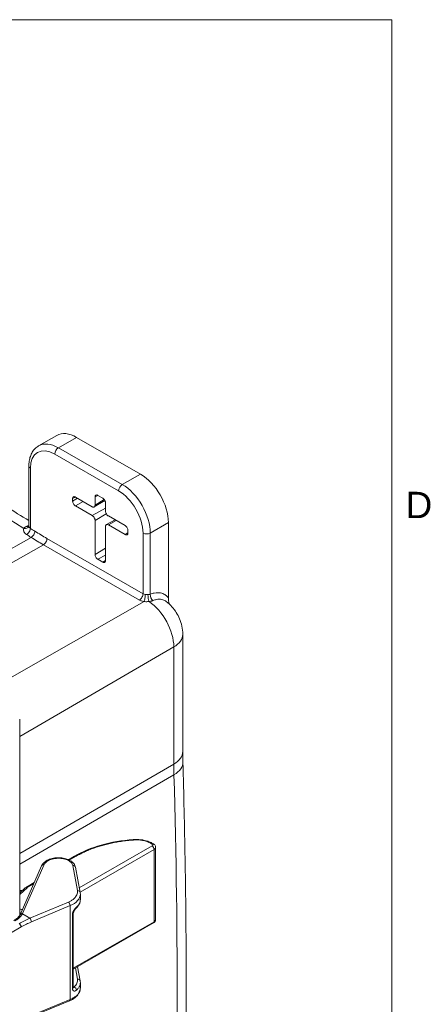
# Model space of a CAD drawing. Header units: inches. Extents: x 0 to 110, y 2 to 70.
# Tile 129 of 129: x 104.52 to 109.3, y 56.71 to 68.25. Entities that reach past the tile are written whole.
import ezdxf

# ---------------------------------------------------------------- set-up
doc = ezdxf.new("R2010")
doc.units = ezdxf.units.IN
doc.header["$LTSCALE"] = 3.25
doc.header["$MEASUREMENT"] = 0
for name, color, linetype, lineweight in [('Border (ANSI)', 7, 'Continuous', 9), ('Visible (ANSI)', 7, 'Continuous', 18), ('Visible Narrow (ANSI)', 7, 'Continuous', 5)]:
    doc.layers.add(name, color=color, linetype=linetype, lineweight=lineweight)
doc.styles.add('Note Text (ANSI)', font='arial.ttf')

# ---------------------------------------------------------------- blocks, each defined once
blk = doc.blocks.new('Borders Default Border')
at = {"layer": 'Border (ANSI)', "flags": 128}
blk.add_lwpolyline([(0.5, 1), (0.5, 21), (33.5, 21), (33.5, 1), (0.5, 1)], dxfattribs=at)
at = {"layer": 'Border (ANSI)', "insert": (33.5503, 19.2025), "char_height": 0.095, "attachment_point": 7, "style": 'Note Text (ANSI)'}
blk.add_mtext('D', dxfattribs=at)

msp = doc.modelspace()

# ---------------------------------------------------------------- linework, layer by layer
at = {"layer": 'Visible (ANSI)'}
for p, q in [((104.9513, 63.378), (104.739, 63.2557)), ((105.183, 63.3552), (105.931, 62.9245)), ((104.6248, 63.0178), (104.6248, 62.3162)), ((105.433, 62.6754), (105.4901, 62.6425)), ((105.1375, 62.6087), (105.1375, 62.6368)), ((105.1704, 62.6558), (105.3674, 62.5424)), ((105.3674, 62.4384), (105.1704, 62.5519)), ((105.5148, 62.6153), (105.3908, 62.5403)), ((105.4002, 62.5614), (105.4002, 62.6563)), ((105.5229, 62.5857), (105.5229, 62.4908)), ((105.5557, 62.4339), (105.7527, 62.3205)), ((105.4002, 61.983), (105.4002, 62.3816)), ((105.5329, 62.3324), (105.6349, 62.3883)), ((105.7527, 62.2165), (105.5557, 62.33)), ((106.2593, 61.4727), (106.2593, 62.3558)), ((105.5229, 62.3109), (105.5229, 61.9124)), ((105.7856, 62.2636), (105.7856, 62.2356)), ((105.4901, 61.8933), (105.433, 61.9262)), ((106.4274, 61.0453), (106.4274, 59.6731)), ((104.5173, 57.7519), (104.5173, 60.0529)), ((106.0664, 58.6001), (106.0844, 58.59)), ((106.1093, 57.7034), (106.1093, 58.5506)), ((105.0878, 58.4058), (105.161, 58.4479)), ((104.5217, 57.7602), (104.7739, 58.334)), ((105.1708, 58.3168), (105.2256, 58.0222)), ((104.5173, 58.0153), (104.5811, 58.0746)), ((104.5951, 58.0849), (104.6879, 58.1383)), ((105.2275, 57.9395), (105.2275, 58.0011)), ((105.145, 57.7762), (105.145, 56.9103)), ((105.145, 57.1225), (106.0849, 57.6638)), ((105.2256, 56.986), (105.1949, 57.1512)), ((105.2275, 56.9033), (105.2275, 56.9648)), ((105.2275, 56.9033), (105.2275, 56.9033)), ((104.6481, 56.5634), (105.1013, 56.752))]:
    msp.add_line(p, q, dxfattribs=at)
for centre, major_axis, ratio, start_param, end_param in [((105.183, 62.9756), (-0.2317, 0.4023), 0.5780931, 5.4997209, 6.2831853), ((105.931, 62.5449), (0.2317, -0.4023), 0.5780931, 0.7873319, 2.3581282), ((104.5686, 62.3349), (0.0549, -0.0252), 0.7796173, 6.2831786, 6.2834089), ((106.0687, 58.5616), (0.0158, 0.0284), 0.5880553, 6.2830822, 6.2831779), ((106.049, 58.5503), (0.0603, 0.0004), 0.5712649, 6.2792372, 6.2792433), ((104.8037, 58.3209), (-0.0298, 0.0131), 0.7987264, 6.2830336, 6.2831893), ((105.1389, 58.3109), (0.032, 0.0059), 0.821088, 0, 0.0001682), ((105.1936, 58.0163), (0.032, 0.0059), 0.821088, 6.2830768, 6.2831844), ((105.1545, 57.8586), (0.0219, -0.0241), 0.6864371, 6.2831767, 6.2832732), ((105.1125, 57.7763), (0.0325, 0), 0.5758617, 0, 0.0000412), ((106.0687, 57.6919), (0.0162, -0.0282), 0.5780931, 0.000008, 0.0000989), ((105.1936, 56.98), (0.032, 0.0059), 0.821088, 6.2830598, 6.2831853), ((105.0888, 56.782), (0.0125, -0.03), 0.4815224, 0.0000058, 0.0000293)]:
    msp.add_ellipse(centre, major_axis=major_axis, ratio=ratio, start_param=start_param, end_param=end_param, dxfattribs=at)
for points, knots in [([(101.5364, 64.1524), (101.7499, 64.0394), (101.9634, 63.9244), (102.3905, 63.6904), (102.6041, 63.5714), (103.0313, 63.3294), (103.2448, 63.2064), (103.6719, 62.9565), (103.8854, 62.8296), (104.2742, 62.5948), (104.4495, 62.4876), (104.6248, 62.3791)], [3.10130315, 3.10130315, 3.10130315, 3.10130315, 3.117420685, 3.117420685, 3.13353822, 3.13353822, 3.149655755, 3.149655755, 3.16577329, 3.16577329, 3.179014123, 3.179014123, 3.179014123, 3.179014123]), ([(104.739, 63.2557), (104.7237, 63.2469), (104.7095, 63.2359), (104.6845, 63.2106), (104.6737, 63.1963), (104.6553, 63.1654), (104.6478, 63.1488), (104.6361, 63.1138), (104.6318, 63.0955), (104.6261, 63.0575), (104.6248, 63.0379), (104.6248, 63.0178)], [3.92505711, 3.92505711, 3.92505711, 3.92505711, 4.08252348, 4.08252348, 4.23998986, 4.23998986, 4.39745623, 4.39745623, 4.55492261, 4.55492261, 4.71238898, 4.71238898, 4.71238898, 4.71238898]), ([(105.1375, 62.6368), (105.1376, 62.6394), (105.1378, 62.6419), (105.1388, 62.6465), (105.1395, 62.6486), (105.142, 62.6538), (105.1443, 62.6564), (105.15, 62.6597), (105.1534, 62.6604), (105.1592, 62.66), (105.1613, 62.6596), (105.1658, 62.6581), (105.1681, 62.6571), (105.1704, 62.6558)], [0.000001, 0.000001, 0.000001, 0.000001, 0.02649353, 0.02649353, 0.05299731, 0.05299731, 0.09966607, 0.09966607, 0.1463348, 0.1463348, 0.1728385, 0.1728385, 0.19933074, 0.19933074, 0.19933074, 0.19933074]), ([(105.4002, 62.6563), (105.4002, 62.659), (105.4004, 62.6615), (105.4014, 62.6661), (105.4021, 62.6682), (105.4047, 62.6734), (105.407, 62.676), (105.4126, 62.6793), (105.416, 62.68), (105.4218, 62.6796), (105.424, 62.6792), (105.4284, 62.6777), (105.4307, 62.6767), (105.433, 62.6754)], [0.000001, 0.000001, 0.000001, 0.000001, 0.02649353, 0.02649353, 0.05299731, 0.05299731, 0.09966607, 0.09966607, 0.1463348, 0.1463348, 0.1728385, 0.1728385, 0.19933074, 0.19933074, 0.19933074, 0.19933074]), ([(105.1704, 62.5519), (105.1681, 62.5532), (105.1658, 62.5548), (105.1613, 62.5585), (105.1592, 62.5606), (105.1534, 62.5669), (105.15, 62.5714), (105.1443, 62.5813), (105.142, 62.5865), (105.1395, 62.5947), (105.1388, 62.5976), (105.1378, 62.6033), (105.1376, 62.6061), (105.1375, 62.6087)], [0.000001, 0.000001, 0.000001, 0.000001, 0.02649353, 0.02649353, 0.05299731, 0.05299731, 0.09966607, 0.09966607, 0.1463348, 0.1463348, 0.1728385, 0.1728385, 0.19933074, 0.19933074, 0.19933074, 0.19933074]), ([(105.3674, 62.5424), (105.3702, 62.5408), (105.3759, 62.5383), (105.3839, 62.5375), (105.3908, 62.5397), (105.3961, 62.5446), (105.3994, 62.552), (105.4002, 62.5582), (105.4002, 62.5614)], [0, 0, 0, 0, 0.1646046, 0.3336668, 0.5001926, 0.6666063, 0.8353891, 1, 1, 1, 1]), ([(105.4901, 62.6425), (105.4924, 62.6412), (105.4946, 62.6396), (105.4991, 62.6359), (105.5013, 62.6338), (105.5071, 62.6276), (105.5105, 62.623), (105.5161, 62.6131), (105.5184, 62.6079), (105.521, 62.5997), (105.5217, 62.5968), (105.5227, 62.5911), (105.5229, 62.5883), (105.5229, 62.5857)], [0.000001, 0.000001, 0.000001, 0.000001, 0.02649353, 0.02649353, 0.05299731, 0.05299731, 0.09966607, 0.09966607, 0.1463348, 0.1463348, 0.1728385, 0.1728385, 0.19933074, 0.19933074, 0.19933074, 0.19933074]), ([(105.4002, 62.3816), (105.4002, 62.3849), (105.3994, 62.3919), (105.3961, 62.4031), (105.3908, 62.4141), (105.3839, 62.4242), (105.3759, 62.4327), (105.3702, 62.4368), (105.3674, 62.4384)], [0, 0, 0, 0, 0.1646109, 0.3333937, 0.4998074, 0.6663332, 0.8353954, 1, 1, 1, 1]), ([(105.5229, 62.4908), (105.5229, 62.4875), (105.5237, 62.4804), (105.527, 62.4693), (105.5323, 62.4582), (105.5392, 62.4481), (105.5472, 62.4397), (105.5529, 62.4355), (105.5557, 62.4339)], [0, 0, 0, 0, 0.1646109, 0.3333937, 0.4998074, 0.6663332, 0.8353954, 1, 1, 1, 1]), ([(105.5557, 62.33), (105.5529, 62.3316), (105.5472, 62.334), (105.5392, 62.3348), (105.5323, 62.3327), (105.527, 62.3277), (105.5237, 62.3204), (105.5229, 62.3142), (105.5229, 62.3109)], [0, 0, 0, 0, 0.1646046, 0.3336668, 0.5001926, 0.6666063, 0.8353891, 1, 1, 1, 1]), ([(105.7527, 62.3205), (105.755, 62.3191), (105.7573, 62.3175), (105.7618, 62.3138), (105.7639, 62.3118), (105.7697, 62.3055), (105.7731, 62.3009), (105.7788, 62.2911), (105.7811, 62.2858), (105.7836, 62.2777), (105.7843, 62.2748), (105.7853, 62.269), (105.7855, 62.2663), (105.7856, 62.2636)], [0.000001, 0.000001, 0.000001, 0.000001, 0.02649353, 0.02649353, 0.05299731, 0.05299731, 0.09966607, 0.09966607, 0.1463348, 0.1463348, 0.1728385, 0.1728385, 0.19933074, 0.19933074, 0.19933074, 0.19933074]), ([(104.6207, 62.3059), (104.6207, 62.3059), (104.6207, 62.3059), (104.6208, 62.306), (104.6216, 62.3067), (104.6227, 62.3083), (104.6231, 62.309), (104.6235, 62.3097)], [0.042317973, 0.042317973, 0.042317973, 0.042317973, 0.047229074, 0.047229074, 0.099257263, 0.099257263, 0.127939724, 0.127939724, 0.127939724, 0.127939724]), ([(105.7856, 62.2356), (105.7855, 62.2329), (105.7853, 62.2305), (105.7843, 62.2258), (105.7836, 62.2237), (105.7811, 62.2185), (105.7788, 62.2159), (105.7731, 62.2126), (105.7697, 62.2119), (105.7639, 62.2123), (105.7618, 62.2128), (105.7573, 62.2142), (105.755, 62.2152), (105.7527, 62.2165)], [0.000001, 0.000001, 0.000001, 0.000001, 0.02649353, 0.02649353, 0.05299731, 0.05299731, 0.09966607, 0.09966607, 0.1463348, 0.1463348, 0.1728385, 0.1728385, 0.19933074, 0.19933074, 0.19933074, 0.19933074]), ([(105.433, 61.9262), (105.4307, 61.9275), (105.4284, 61.9291), (105.424, 61.9328), (105.4218, 61.9349), (105.416, 61.9411), (105.4126, 61.9457), (105.407, 61.9556), (105.4047, 61.9608), (105.4021, 61.9689), (105.4014, 61.9719), (105.4004, 61.9776), (105.4002, 61.9804), (105.4002, 61.983)], [0.000001, 0.000001, 0.000001, 0.000001, 0.02649353, 0.02649353, 0.05299731, 0.05299731, 0.09966607, 0.09966607, 0.1463348, 0.1463348, 0.1728385, 0.1728385, 0.19933074, 0.19933074, 0.19933074, 0.19933074]), ([(105.5229, 61.9124), (105.5229, 61.9097), (105.5227, 61.9072), (105.5217, 61.9026), (105.521, 61.9005), (105.5184, 61.8953), (105.5161, 61.8927), (105.5105, 61.8894), (105.5071, 61.8887), (105.5013, 61.8891), (105.4991, 61.8895), (105.4946, 61.891), (105.4924, 61.892), (105.4901, 61.8933)], [0.000001, 0.000001, 0.000001, 0.000001, 0.02649353, 0.02649353, 0.05299731, 0.05299731, 0.09966607, 0.09966607, 0.1463348, 0.1463348, 0.1728385, 0.1728385, 0.19933074, 0.19933074, 0.19933074, 0.19933074]), ([(106.2342, 61.4324), (106.2601, 61.4126), (106.2819, 61.3916), (106.3205, 61.3481), (106.3372, 61.3255), (106.3666, 61.2783), (106.3794, 61.2537), (106.4011, 61.2014), (106.4101, 61.1738), (106.4232, 61.1137), (106.4274, 61.0813), (106.4274, 61.0453)], [3.3055753, 3.3055753, 3.3055753, 3.3055753, 3.586938, 3.586938, 3.8683008, 3.8683008, 4.1496635, 4.1496635, 4.4310262, 4.4310262, 4.712389, 4.712389, 4.712389, 4.712389]), ([(106.4291, 59.5482), (106.4289, 59.5566), (106.4287, 59.565), (106.4283, 59.5818), (106.4282, 59.5901), (106.4279, 59.6068), (106.4278, 59.6151), (106.4276, 59.6317), (106.4275, 59.64), (106.4274, 59.6566), (106.4274, 59.6648), (106.4274, 59.6731)], [1.538182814, 1.538182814, 1.538182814, 1.538182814, 1.544705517, 1.544705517, 1.551228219, 1.551228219, 1.557750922, 1.557750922, 1.564273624, 1.564273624, 1.570796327, 1.570796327, 1.570796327, 1.570796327]), ([(106.4291, 59.5482), (106.4396, 59.1709), (106.448, 58.7948), (106.4606, 58.0448), (106.4648, 57.6709), (106.469, 56.9255), (106.469, 56.554), (106.4648, 55.8134), (106.4606, 55.4443), (106.448, 54.7086), (106.4396, 54.342), (106.4291, 53.9767)], [4.679775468, 4.679775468, 4.679775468, 4.679775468, 4.692820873, 4.692820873, 4.705866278, 4.705866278, 4.718911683, 4.718911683, 4.731957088, 4.731957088, 4.745002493, 4.745002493, 4.745002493, 4.745002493]), ([(105.161, 58.4479), (105.2512, 58.4999), (105.3573, 58.5437), (105.5885, 58.6099), (105.7173, 58.6324), (105.8468, 58.6419)], [0, 0, 0, 0, 1.036723, 1.036723, 2.1061452, 2.1061452, 2.1061452, 2.1061452]), ([(105.8468, 58.6419), (105.8767, 58.6441), (105.9074, 58.6434), (105.9655, 58.6363), (105.9936, 58.6299), (106.0359, 58.6152), (106.0519, 58.6081), (106.0664, 58.6001)], [0, 0, 0, 0, 0.24628723, 0.24628723, 0.48815314, 0.48815314, 0.64996486, 0.64996486, 0.64996486, 0.64996486]), ([(106.0844, 58.59), (106.0901, 58.5869), (106.0952, 58.5828), (106.103, 58.5734), (106.1059, 58.5681), (106.1087, 58.5587), (106.1093, 58.5546), (106.1093, 58.5506)], [0, 0, 0, 0, 0.05557517, 0.05557517, 0.10579398, 0.10579398, 0.14051353, 0.14051353, 0.14051353, 0.14051353]), ([(104.774, 58.3342), (104.7796, 58.347), (104.7882, 58.3589), (104.8102, 58.3805), (104.8242, 58.3903), (104.857, 58.4074), (104.8767, 58.4146), (104.9181, 58.4245), (104.9404, 58.4274), (104.984, 58.4286), (105.0059, 58.4271), (105.0472, 58.4201), (105.0671, 58.4144), (105.103, 58.3994), (105.1193, 58.3897), (105.1464, 58.3668), (105.1574, 58.353), (105.1672, 58.3311), (105.1695, 58.324), (105.1708, 58.3168)], [0.0005085, 0.0005085, 0.0005085, 0.0005085, 0.1548183, 0.1548183, 0.3199291, 0.3199291, 0.5020811, 0.5020811, 0.6832527, 0.6832527, 0.8601419, 0.8601419, 1.0367636, 1.0367636, 1.2170384, 1.2170384, 1.3997996, 1.3997996, 1.4813393, 1.4813393, 1.4813393, 1.4813393]), ([(105.2275, 57.9383), (105.2274, 57.9201), (105.2229, 57.9017), (105.206, 57.8665), (105.1928, 57.8494), (105.1764, 57.8346)], [0.00456398, 0.00456398, 0.00456398, 0.00456398, 0.21752076, 0.21752076, 0.44915635, 0.44915635, 0.44915635, 0.44915635]), ([(105.1764, 57.8346), (105.1747, 57.833), (105.1726, 57.8309), (105.1681, 57.8259), (105.1657, 57.8229), (105.1606, 57.8161), (105.158, 57.8121), (105.1533, 57.804), (105.1512, 57.7998), (105.148, 57.792), (105.1469, 57.7884), (105.1455, 57.7823), (105.1451, 57.7796), (105.145, 57.7771), (105.145, 57.7767), (105.145, 57.7763)], [0, 0, 0, 0, 0.03392897, 0.03392897, 0.06993878, 0.06993878, 0.10926789, 0.10926789, 0.1469475, 0.1469475, 0.18039629, 0.18039629, 0.20925811, 0.20925811, 0.21506917, 0.21506917, 0.21506917, 0.21506917]), ([(104.4497, 57.6909), (104.4666, 57.7013), (104.4817, 57.7126), (104.5045, 57.734), (104.5129, 57.7443), (104.5191, 57.7549), (104.5199, 57.7565), (104.5207, 57.7581)], [0, 0, 0, 0, 0.1807986, 0.1807986, 0.34968357, 0.34968357, 0.38015081, 0.38015081, 0.38015081, 0.38015081]), ([(104.5207, 57.7581), (104.5207, 57.7582), (104.5208, 57.7584), (104.5209, 57.7587), (104.521, 57.7588), (104.5211, 57.7591), (104.5212, 57.7592), (104.5213, 57.7595), (104.5214, 57.7597), (104.5215, 57.7599), (104.5216, 57.7601), (104.5217, 57.7602)], [2.130369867, 2.130369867, 2.130369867, 2.130369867, 2.135388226, 2.135388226, 2.140429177, 2.140429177, 2.145470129, 2.145470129, 2.150511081, 2.150511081, 2.155552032, 2.155552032, 2.155552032, 2.155552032]), ([(106.1093, 57.7032), (106.1093, 57.6985), (106.1085, 57.6937), (106.1053, 57.6849), (106.103, 57.6807), (106.0972, 57.673), (106.0935, 57.6696), (106.088, 57.6656), (106.0865, 57.6647), (106.085, 57.6638)], [0.00052739, 0.00052739, 0.00052739, 0.00052739, 0.04104145, 0.04104145, 0.08146747, 0.08146747, 0.12454833, 0.12454833, 0.13973428, 0.13973428, 0.13973428, 0.13973428]), ([(105.2275, 56.9021), (105.2274, 56.8838), (105.2229, 56.8654), (105.2065, 56.8313), (105.1943, 56.8152), (105.1626, 56.7852), (105.1419, 56.7713), (105.1131, 56.7572), (105.1072, 56.7545), (105.1013, 56.752)], [0.00476636, 0.00476636, 0.00476636, 0.00476636, 0.2175884, 0.2175884, 0.43533727, 0.43533727, 0.67799196, 0.67799196, 0.73729663, 0.73729663, 0.73729663, 0.73729663]), ([(105.145, 56.9103), (105.145, 56.9086), (105.1452, 56.9073), (105.1455, 56.9058), (105.1457, 56.9055), (105.1457, 56.9055)], [0, 0, 0, 0, 0.026129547, 0.026129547, 0.0496895, 0.0496895, 0.0496895, 0.0496895])]:
    msp.add_open_spline(points, degree=3, knots=knots, dxfattribs=at)
for points in [[(104.6235, 62.3098), (104.6241, 62.3111), (104.6248, 62.3137), (104.6248, 62.3162)], [(104.6248, 62.3162), (104.6248, 62.3162), (104.6248, 62.3162), (104.6248, 62.3162)], [(106.2593, 61.4727), (106.2593, 61.4517), (106.2622, 61.4284), (106.2665, 61.4053)], [(104.5811, 58.0746), (104.5853, 58.0785), (104.59, 58.082), (104.5951, 58.0849)], [(105.2256, 58.0222), (105.2269, 58.0152), (105.2275, 58.0081), (105.2275, 58.0011)], [(105.2275, 57.9395), (105.2275, 57.9395), (105.2275, 57.9395), (105.2275, 57.9395)], [(105.2256, 56.986), (105.2269, 56.979), (105.2275, 56.9719), (105.2275, 56.9648)]]:
    msp.add_open_spline(points, degree=3, dxfattribs=at)
at = {"layer": 'Visible Narrow (ANSI)'}
for p, q in [((105.183, 63.3552), (104.9707, 63.2329)), ((105.676, 62.7283), (104.9281, 63.159)), ((105.7187, 62.8022), (104.9707, 63.2329)), ((104.6424, 62.9933), (104.6424, 62.2888)), ((105.931, 62.9245), (105.7187, 62.8022)), ((105.4002, 62.6563), (105.4326, 62.6756)), ((105.1375, 62.6368), (105.1699, 62.6561)), ((105.1375, 62.6087), (105.1938, 62.6423)), ((105.1704, 62.5519), (105.2622, 62.6029)), ((105.4002, 62.5614), (105.5082, 62.6258)), ((105.3674, 62.4384), (105.5229, 62.5249)), ((105.4002, 62.3816), (105.5316, 62.46)), ((105.5557, 62.33), (105.6476, 62.381)), ((105.6285, 62.392), (105.6285, 62.3848)), ((106.2593, 62.3558), (106.047, 62.2336)), ((105.7527, 62.2165), (105.7855, 62.2348)), ((105.9616, 61.523), (105.9616, 62.2336)), ((106.047, 61.5161), (106.047, 62.2336)), ((102.8787, 61.1713), (104.6504, 62.183)), ((104.7942, 62.0965), (103.0253, 61.0868)), ((105.9188, 61.4489), (104.7942, 62.0965)), ((105.9616, 61.523), (104.837, 62.1706)), ((105.4002, 61.983), (105.5229, 62.0562)), ((105.433, 61.9262), (105.5229, 61.9761)), ((105.4901, 61.8933), (105.5229, 61.9115)), ((105.9738, 61.4308), (104.1931, 60.4143)), ((106.3224, 60.8985), (104.5173, 59.8499)), ((106.3224, 60.8985), (106.3224, 59.5263)), ((104.5173, 58.4777), (106.3224, 59.5263)), ((106.3242, 59.4011), (104.5173, 58.3518)), ((106.0683, 58.5661), (105.2157, 58.0752)), ((106.0916, 58.5261), (105.2247, 58.0269)), ((106.0502, 58.5984), (106.0683, 58.5884)), ((106.0916, 57.6787), (106.0916, 58.5261)), ((105.0978, 58.4011), (105.1768, 58.4466)), ((104.551, 57.774), (104.8033, 58.3477)), ((105.1385, 58.3377), (105.1933, 58.0431)), ((104.5173, 57.998), (104.6028, 58.0777)), ((104.6109, 58.0835), (104.6817, 58.1243)), ((104.5176, 58.041), (104.5173, 58.0408)), ((105.0884, 57.909), (104.6352, 57.7186)), ((105.1079, 57.867), (104.6547, 57.6766)), ((105.1079, 56.7669), (105.1079, 57.867)), ((104.5495, 57.7707), (104.6352, 57.7186)), ((105.1346, 57.7626), (105.1346, 56.8966)), ((104.5363, 57.6173), (103.8835, 57.2361)), ((105.145, 57.1336), (106.0916, 57.6787)), ((105.1933, 57.0068), (105.1692, 57.1364)), ((105.1542, 56.9129), (105.1452, 56.9183)), ((104.6547, 56.5783), (105.1079, 56.7669))]:
    msp.add_line(p, q, dxfattribs=at)
for centre, major_axis, ratio, start_param, end_param in [((102.9583, 17.3105), (-28.0418, 48.6954), 0.5780931, 5.4592301, 5.5402116), ((104.9281, 62.8288), (-0.2016, 0.35), 0.5780931, 5.4997209, 7.0705172), ((104.9707, 62.8534), (-0.2317, 0.4023), 0.5780931, 5.4997209, 6.2831853), ((104.9707, 63.1836), (0.0301, 0.0523), 0.5780931, 0.7834645, 2.3542608), ((104.6851, 63.0178), (-0.0604, 0), 0.5758617, 0, 0.7853982), ((105.7187, 62.7529), (0.0301, 0.0523), 0.5780931, 0.7834645, 2.3542608), ((105.7187, 62.4227), (-0.2317, 0.4023), 0.5780931, 3.9289245, 5.4997209), ((105.676, 62.3981), (-0.2016, 0.35), 0.5780931, 3.9289245, 5.4997209), ((104.5686, 62.3349), (0.0549, -0.0252), 0.7796173, 5.02313, 6.2831786), ((104.5998, 62.3627), (0.0226, -0.056), 0.6563241, 5.5455374, 6.2485778), ((104.5998, 62.2643), (-0.032, -0.0512), 0.5531924, 0.7994798, 2.3746378), ((102.9154, 17.2858), (-28.0419, 48.6956), 0.5780931, 5.4560426, 5.4573676), ((102.9583, 17.3105), (-28.0721, 48.7479), 0.5780931, 5.4560426, 5.4573676), ((104.6524, 62.2313), (-0.032, -0.0512), 0.5523971, 0.8000895, 2.3752491), ((104.837, 65.9292), (-2.2943, 3.9841), 0.5780931, 2.3144499, 2.3581282), ((106.0043, 62.2582), (0.0604, 0), 0.5758617, 3.9269908, 5.4977871), ((104.7942, 65.9045), (-2.3244, 4.0364), 0.5780931, 2.3144499, 2.3581282), ((104.7944, 62.146), (-0.0301, -0.0523), 0.5780931, 0.7791011, 2.3542608), ((105.919, 61.4984), (-0.0301, -0.0523), 0.5780931, 0.7791011, 2.3542608), ((106.0063, 61.5491), (0.0628, 0.0011), 0.5802526, 3.9117558, 4.426247), ((105.974, 61.4802), (-0.009, -0.0597), 0.2041636, 0.6257063, 2.2002643), ((106.0358, 61.4787), (0.007, -0.06), 0.2400971, 4.0907633, 5.5895761), ((106.0897, 61.4916), (0.0226, -0.056), 0.6567609, 4.0151241, 5.4689908), ((106.0049, 61.0814), (0.2241, -0.3892), 0.5780931, 0.7873319, 2.2725901), ((106.0652, 61.0453), (0.3621, 0), 0.5758617, 5.5021505, 6.2831853), ((106.0652, 59.6731), (0.3621, 0), 0.5758617, 5.5021505, 6.2831853), ((106.0671, 59.5382), (0.362, 0.0101), 0.5567052, 5.4864279, 6.2831853), ((109.6162, 57.6295), (2.3245, -4.0366), 0.5780931, 3.9289245, 3.961538), ((32.4863, 99.1363), (52.1379, -90.539), 0.5780931, 0.7547184, 0.8199454), ((105.8492, 58.6095), (-0.0024, 0.0324), 0.0848628, 5.679437, 6.283186), ((105.8762, 58.4982), (0.2461, 0.0037), 0.5657753, 0.7769628, 1.6739009), ((106.0506, 58.5716), (0.0158, 0.0284), 0.5880553, 0, 0.7745502), ((106.0687, 58.5616), (0.0158, 0.0284), 0.5880553, 6.2831779, 7.0577251), ((106.0687, 58.5393), (-0.0162, 0.0282), 0.5780931, 3.9289246, 5.5171742), ((106.049, 58.5503), (0.0603, 0.0004), 0.5712649, 5.49375, 6.2792372), ((105.1772, 58.4198), (-0.0162, 0.0282), 0.5780931, 5.5171745, 6.2831855), ((104.8037, 58.3209), (-0.0298, 0.0131), 0.7987264, 5.0622215, 6.2830336), ((105.1389, 58.3109), (0.032, 0.0059), 0.821088, 0.0001682, 1.4312399), ((104.6032, 58.0509), (-0.0221, 0.0238), 0.6989181, 5.3708355, 6.2831861), ((104.6113, 58.0567), (-0.0162, 0.0282), 0.5780931, 5.5171742, 6.2831909), ((104.6503, 58.0616), (0.0557, 0.0008), 0.5656849, 2.3476707, 2.5821534), ((105.1936, 58.0163), (0.032, 0.0059), 0.821088, 6.2831844, 7.7144182), ((104.5407, 58.0286), (0.0159, -0.0284), 0.5902805, 3.9650226, 4.6610269), ((104.9374, 57.9986), (0.2902, 0.0037), 0.5664558, 5.3333314, 6.2759812), ((105.0888, 57.8822), (-0.0126, 0.03), 0.4792467, 3.9952939, 5.5834311), ((105.1545, 57.8586), (0.0219, -0.0241), 0.6864371, 0.0000879, 0.6497813), ((104.6367, 56.9445), (-0.5858, -0.7448), 0.659651, 4.016397, 4.1769651), ((104.6573, 57.886), (0.2317, 0.003), 0.5671239, 4.0561768, 4.1152048), ((104.5499, 57.7439), (-0.0292, 0.0142), 0.7932757, 5.0931721, 6.2831018), ((104.5514, 57.7471), (-0.0298, 0.0131), 0.7987265, 5.0622101, 6.2831857), ((104.3403, 57.8013), (-0.2178, -0.0078), 0.5870596, 2.8390312, 2.8654012), ((104.6356, 57.6918), (-0.0126, 0.03), 0.4792467, 3.9952938, 5.5834193), ((105.1125, 57.7763), (0.0325, 0), 0.5758617, 5.4597318, 6.2831853), ((104.5172, 57.6324), (-0.0164, 0.0281), 0.3809055, 3.9388734, 5.5088042), ((104.6562, 56.9288), (-0.5688, -0.7173), 0.6615233, 4.0191085, 4.1796062), ((106.0687, 57.6919), (0.0162, -0.0282), 0.5780931, 0.0000989, 0.7873317), ((105.1936, 56.98), (0.032, 0.0059), 0.821088, 0, 1.4312399), ((105.1125, 56.9103), (0.0325, 0), 0.5758603, 5.459673, 6.2831555), ((105.1448, 56.9451), (-0.0169, -0.0278), 0.6128481, 0.7909285, 0.7971344), ((105.1545, 56.8861), (0.0217, -0.0242), 0.6916528, 0.6550255, 2.2426723), ((105.0888, 56.782), (0.0125, -0.03), 0.4815224, 0.0000293, 0.8553334)]:
    msp.add_ellipse(centre, major_axis=major_axis, ratio=ratio, start_param=start_param, end_param=end_param, dxfattribs=at)
for points in [[(104.5918, 62.3113), (104.6029, 62.3158), (104.6139, 62.3194), (104.6248, 62.322)], [(105.9738, 61.4308), (105.967, 61.4318), (105.954, 61.4345), (105.9364, 61.4401), (105.9244, 61.4457), (105.9188, 61.4489)], [(105.1452, 56.9183), (105.1451, 56.9184), (105.1451, 56.9184), (105.145, 56.9184)]]:
    msp.add_open_spline(points, degree=3, dxfattribs=at)
for points, knots in [([(104.6424, 62.2888), (104.6386, 62.2915), (104.6353, 62.2943), (104.6328, 62.2972), (104.6302, 62.3001), (104.6284, 62.303), (104.627, 62.306), (104.6257, 62.309), (104.6249, 62.3121), (104.6248, 62.3155), (104.6248, 62.3157), (104.6248, 62.316), (104.6248, 62.3162)], [0.00000015, 0.00000015, 0.00000015, 0.00000015, 0.25, 0.25, 0.25, 0.5, 0.5, 0.5, 0.75, 0.75, 0.75, 0.76763374, 0.76763374, 0.76763374, 0.76763374]), ([(104.5978, 62.2159), (104.5899, 62.2208), (104.5835, 62.2261), (104.5784, 62.2315), (104.5734, 62.2369), (104.5696, 62.2424), (104.567, 62.2482), (104.5643, 62.254), (104.5627, 62.26), (104.5625, 62.2664), (104.5623, 62.2728), (104.5635, 62.2795), (104.5667, 62.2865)], [0.00000063, 0.00000063, 0.00000063, 0.00000063, 0.25, 0.25, 0.25, 0.5, 0.5, 0.5, 0.75, 0.75, 0.75, 0.99999905, 0.99999905, 0.99999905, 0.99999905]), ([(104.5667, 62.2865), (104.5678, 62.2897), (104.5693, 62.2929), (104.5714, 62.2959), (104.5735, 62.2989), (104.5762, 62.3018), (104.5796, 62.3044), (104.5829, 62.307), (104.587, 62.3094), (104.5918, 62.3113)], [0, 0, 0, 0, 0.33333333, 0.33333333, 0.33333333, 0.66666667, 0.66666667, 0.66666667, 0.99999999, 0.99999999, 0.99999999, 0.99999999]), ([(106.0201, 61.5123), (106.0171, 61.512), (106.0139, 61.5119), (106.0106, 61.512), (106.0073, 61.512), (106.004, 61.5122), (106.0004, 61.5125), (105.9968, 61.5128), (105.993, 61.5133), (105.9891, 61.5138)], [0, 0, 0, 0, 0.33333333, 0.33333333, 0.33333333, 0.66666667, 0.66666667, 0.66666667, 1, 1, 1, 1]), ([(106.047, 61.5161), (106.0455, 61.5158), (106.0439, 61.5155), (106.0423, 61.5152), (106.0407, 61.5148), (106.039, 61.5145), (106.0372, 61.5143), (106.0355, 61.514), (106.0337, 61.5137), (106.0319, 61.5135), (106.03, 61.5132), (106.0281, 61.513), (106.0261, 61.5128), (106.0242, 61.5126), (106.0221, 61.5124), (106.0201, 61.5123)], [0.00000008, 0.00000008, 0.00000008, 0.00000008, 0.2, 0.2, 0.2, 0.4, 0.4, 0.4, 0.6, 0.6, 0.6, 0.8, 0.8, 0.8, 0.99999557, 0.99999557, 0.99999557, 0.99999557]), ([(106.2593, 61.4727), (106.2565, 61.4765), (106.2536, 61.4803), (106.2503, 61.484), (106.2494, 61.4851), (106.2484, 61.4862), (106.2474, 61.4874), (106.2438, 61.4912), (106.2399, 61.4951), (106.2357, 61.4988), (106.2347, 61.4997), (106.2336, 61.5006), (106.2325, 61.5015), (106.2279, 61.5053), (106.2229, 61.5089), (106.2175, 61.5124), (106.2164, 61.513), (106.2153, 61.5137), (106.2142, 61.5144), (106.2084, 61.5178), (106.202, 61.521), (106.1951, 61.5238), (106.194, 61.5242), (106.193, 61.5247), (106.1919, 61.5251), (106.1845, 61.5278), (106.1765, 61.5302), (106.1677, 61.5319), (106.1667, 61.5321), (106.1658, 61.5322), (106.1648, 61.5324), (106.1555, 61.534), (106.1454, 61.535), (106.1343, 61.5349), (106.1335, 61.5349), (106.1327, 61.5349), (106.132, 61.5348), (106.1204, 61.5346), (106.1078, 61.5333), (106.0942, 61.5306), (106.0937, 61.5305), (106.0933, 61.5304), (106.0928, 61.5303), (106.0787, 61.5273), (106.0634, 61.5228), (106.047, 61.5161)], [0, 0, 0, 0, 0.0964251, 0.0964251, 0.0964251, 0.125, 0.125, 0.125, 0.2255042, 0.2255042, 0.2255042, 0.25, 0.25, 0.25, 0.3546013, 0.3546013, 0.3546013, 0.375, 0.375, 0.375, 0.4836645, 0.4836645, 0.4836645, 0.5, 0.5, 0.5, 0.6127469, 0.6127469, 0.6127469, 0.625, 0.625, 0.625, 0.7418482, 0.7418482, 0.7418482, 0.75, 0.75, 0.75, 0.8709259, 0.8709259, 0.8709259, 0.875, 0.875, 0.875, 1, 1, 1, 1]), ([(106.032, 61.4315), (106.0262, 61.4306), (106.0202, 61.43), (106.014, 61.4296), (106.0078, 61.4292), (106.0014, 61.4291), (105.9947, 61.4293), (105.988, 61.4294), (105.981, 61.4299), (105.9738, 61.4308)], [0, 0, 0, 0, 0.33333333, 0.33333333, 0.33333333, 0.66666667, 0.66666667, 0.66666667, 1, 1, 1, 1]), ([(106.0784, 61.4424), (106.0759, 61.4413), (106.0705, 61.4394), (106.0618, 61.4368), (106.0525, 61.4346), (106.0426, 61.4329), (106.0356, 61.4319), (106.032, 61.4315)], [0.00000012, 0.00000012, 0.00000012, 0.00000012, 0.2, 0.4, 0.6, 0.8, 0.99999626, 0.99999626, 0.99999626, 0.99999626]), ([(106.2342, 61.4324), (106.2313, 61.4346), (106.2227, 61.4406), (106.2063, 61.4493), (106.1829, 61.4564), (106.1543, 61.4594), (106.1199, 61.4561), (106.0929, 61.4482), (106.0784, 61.4424)], [0.72152769, 0.72152769, 0.72152769, 0.72152769, 0.75, 0.8, 0.85, 0.9, 0.95, 1, 1, 1, 1]), ([(105.1768, 58.4466), (105.1942, 58.4566), (105.2118, 58.4661), (105.2294, 58.475), (105.2301, 58.4754), (105.2309, 58.4758), (105.2316, 58.4761), (105.2494, 58.4851), (105.2672, 58.4936), (105.2851, 58.5015), (105.2857, 58.5018), (105.2863, 58.5021), (105.2869, 58.5023), (105.3049, 58.5104), (105.3231, 58.518), (105.3413, 58.5251), (105.3417, 58.5253), (105.3422, 58.5255), (105.3426, 58.5256), (105.361, 58.5329), (105.3794, 58.5397), (105.3981, 58.5461), (105.3983, 58.5462), (105.3986, 58.5463), (105.3989, 58.5464), (105.4177, 58.5529), (105.4366, 58.559), (105.4558, 58.5649), (105.4559, 58.5649), (105.4561, 58.5649), (105.4562, 58.565), (105.4755, 58.5708), (105.495, 58.5763), (105.5148, 58.5815), (105.5347, 58.5867), (105.5548, 58.5916), (105.5754, 58.5963), (105.5756, 58.5963), (105.5759, 58.5964), (105.5761, 58.5964), (105.5964, 58.601), (105.6172, 58.6052), (105.6385, 58.6092), (105.6389, 58.6093), (105.6393, 58.6093), (105.6397, 58.6094), (105.6608, 58.6133), (105.6824, 58.617), (105.7046, 58.6203), (105.7052, 58.6204), (105.7059, 58.6205), (105.7065, 58.6206), (105.7286, 58.6239), (105.7512, 58.6268), (105.7745, 58.6294), (105.7754, 58.6295), (105.7763, 58.6296), (105.7772, 58.6297), (105.8003, 58.6323), (105.8242, 58.6345), (105.8488, 58.6363)], [0, 0, 0, 0, 0.0872069, 0.0872069, 0.0872069, 0.0909091, 0.0909091, 0.0909091, 0.1788943, 0.1788943, 0.1788943, 0.1818182, 0.1818182, 0.1818182, 0.2705862, 0.2705862, 0.2705862, 0.2727273, 0.2727273, 0.2727273, 0.3622775, 0.3622775, 0.3622775, 0.3636364, 0.3636364, 0.3636364, 0.4539691, 0.4539691, 0.4539691, 0.4545455, 0.4545455, 0.4545455, 0.5454545, 0.5454545, 0.5454545, 0.6363636, 0.6363636, 0.6363636, 0.6373524, 0.6373524, 0.6373524, 0.7272727, 0.7272727, 0.7272727, 0.7290438, 0.7290438, 0.7290438, 0.8181818, 0.8181818, 0.8181818, 0.8207356, 0.8207356, 0.8207356, 0.9090909, 0.9090909, 0.9090909, 0.9124236, 0.9124236, 0.9124236, 1, 1, 1, 1]), ([(106.0683, 58.5884), (106.0695, 58.5877), (106.0706, 58.587), (106.0715, 58.5862), (106.0717, 58.5861), (106.0719, 58.5859), (106.0721, 58.5857), (106.0731, 58.5848), (106.074, 58.5839), (106.0746, 58.5829), (106.0747, 58.5828), (106.0748, 58.5827), (106.0749, 58.5826), (106.0755, 58.5815), (106.076, 58.5804), (106.0762, 58.5792), (106.0765, 58.578), (106.0765, 58.5768), (106.0762, 58.5756), (106.076, 58.5744), (106.0755, 58.5733), (106.0749, 58.5721), (106.0748, 58.572), (106.0747, 58.5718), (106.0746, 58.5717), (106.0739, 58.5707), (106.0731, 58.5698), (106.0721, 58.5689), (106.0719, 58.5687), (106.0717, 58.5685), (106.0714, 58.5683), (106.0705, 58.5675), (106.0694, 58.5668), (106.0683, 58.5661)], [0, 0, 0, 0, 0.1166152, 0.1166152, 0.1166152, 0.1428571, 0.1428571, 0.1428571, 0.2708215, 0.2708215, 0.2708215, 0.2857143, 0.2857143, 0.2857143, 0.4247269, 0.4247269, 0.4247269, 0.5714286, 0.5714286, 0.5714286, 0.7142857, 0.7142857, 0.7142857, 0.7325468, 0.7325468, 0.7325468, 0.8571429, 0.8571429, 0.8571429, 0.8868046, 0.8868046, 0.8868046, 1, 1, 1, 1]), ([(104.8033, 58.3477), (104.8058, 58.3535), (104.8091, 58.3589), (104.8134, 58.3642), (104.8138, 58.3648), (104.8143, 58.3654), (104.8147, 58.3659), (104.8192, 58.3713), (104.8245, 58.3764), (104.8307, 58.3813), (104.8312, 58.3817), (104.8317, 58.3821), (104.8323, 58.3825), (104.8387, 58.3874), (104.8458, 58.3919), (104.8536, 58.396), (104.8542, 58.3963), (104.8547, 58.3966), (104.8553, 58.3969), (104.8633, 58.401), (104.8721, 58.4047), (104.8813, 58.408), (104.8818, 58.4081), (104.8823, 58.4083), (104.8828, 58.4085), (104.8922, 58.4117), (104.9022, 58.4144), (104.9126, 58.4165), (104.9129, 58.4166), (104.9133, 58.4167), (104.9137, 58.4167), (104.9242, 58.4189), (104.9351, 58.4204), (104.9461, 58.4214), (104.9463, 58.4214), (104.9466, 58.4214), (104.9468, 58.4214), (104.958, 58.4224), (104.9693, 58.4227), (104.9806, 58.4223), (104.992, 58.422), (105.0033, 58.421), (105.0142, 58.4194), (105.0252, 58.4178), (105.0358, 58.4156), (105.0459, 58.4128), (105.0462, 58.4127), (105.0465, 58.4126), (105.0467, 58.4126), (105.0565, 58.4098), (105.0659, 58.4065), (105.0746, 58.4027), (105.0749, 58.4025), (105.0753, 58.4024), (105.0757, 58.4022), (105.0841, 58.3985), (105.092, 58.3942), (105.099, 58.3896), (105.0994, 58.3893), (105.0998, 58.389), (105.1002, 58.3888), (105.1071, 58.3842), (105.1131, 58.3792), (105.1183, 58.3739), (105.1187, 58.3735), (105.1191, 58.3732), (105.1194, 58.3728), (105.1244, 58.3675), (105.1285, 58.362), (105.1316, 58.3564), (105.1319, 58.3559), (105.1322, 58.3554), (105.1325, 58.3548), (105.1354, 58.3493), (105.1374, 58.3436), (105.1385, 58.3377)], [0, 0, 0, 0, 0.0646424, 0.0646424, 0.0646424, 0.0714286, 0.0714286, 0.0714286, 0.1371834, 0.1371834, 0.1371834, 0.1428571, 0.1428571, 0.1428571, 0.2096768, 0.2096768, 0.2096768, 0.2142857, 0.2142857, 0.2142857, 0.2821784, 0.2821784, 0.2821784, 0.2857143, 0.2857143, 0.2857143, 0.3546783, 0.3546783, 0.3546783, 0.3571429, 0.3571429, 0.3571429, 0.4271775, 0.4271775, 0.4271775, 0.4285714, 0.4285714, 0.4285714, 0.4996762, 0.4996762, 0.4996762, 0.5714286, 0.5714286, 0.5714286, 0.6428571, 0.6428571, 0.6428571, 0.6446733, 0.6446733, 0.6446733, 0.7142857, 0.7142857, 0.7142857, 0.7171729, 0.7171729, 0.7171729, 0.7857143, 0.7857143, 0.7857143, 0.7896739, 0.7896739, 0.7896739, 0.8571429, 0.8571429, 0.8571429, 0.862168, 0.862168, 0.862168, 0.9285714, 0.9285714, 0.9285714, 0.934704, 0.934704, 0.934704, 1, 1, 1, 1]), ([(104.5464, 58.0423), (104.5455, 58.0429), (104.5447, 58.0434), (104.5437, 58.0439), (104.542, 58.0447), (104.5401, 58.0453), (104.5381, 58.0456), (104.536, 58.046), (104.5339, 58.046), (104.5316, 58.0458), (104.5294, 58.0455), (104.5271, 58.045), (104.5247, 58.0442), (104.5224, 58.0434), (104.52, 58.0424), (104.5176, 58.041)], [0.54527582, 0.54527582, 0.54527582, 0.54527582, 0.6, 0.6, 0.6, 0.7, 0.7, 0.7, 0.8, 0.8, 0.8, 0.9, 0.9, 0.9, 1, 1, 1, 1]), ([(105.1933, 58.0431), (105.1947, 58.0351), (105.195, 58.0271), (105.1942, 58.0191), (105.1941, 58.0186), (105.1941, 58.0182), (105.194, 58.0177), (105.193, 58.0095), (105.1908, 58.0013), (105.1873, 57.9932), (105.1872, 57.993), (105.1871, 57.9928), (105.187, 57.9926), (105.1834, 57.9843), (105.1785, 57.9762), (105.1724, 57.9684), (105.1662, 57.9606), (105.1589, 57.953), (105.1505, 57.9459), (105.1503, 57.9457), (105.15, 57.9455), (105.1497, 57.9453), (105.1415, 57.9384), (105.1323, 57.9319), (105.1223, 57.9259), (105.1216, 57.9256), (105.121, 57.9252), (105.1204, 57.9248), (105.1105, 57.9191), (105.0999, 57.9138), (105.0884, 57.909)], [0, 0, 0, 0, 0.1578561, 0.1578561, 0.1578561, 0.1666667, 0.1666667, 0.1666667, 0.3292436, 0.3292436, 0.3292436, 0.3333333, 0.3333333, 0.3333333, 0.5, 0.5, 0.5, 0.6666667, 0.6666667, 0.6666667, 0.6719362, 0.6719362, 0.6719362, 0.8333333, 0.8333333, 0.8333333, 0.8433312, 0.8433312, 0.8433312, 1, 1, 1, 1]), ([(105.2275, 57.9395), (105.2275, 57.9359), (105.2268, 57.9229), (105.2211, 57.9004), (105.2059, 57.8733), (105.1907, 57.8565), (105.1819, 57.8485)], [0.15583075, 0.15583075, 0.15583075, 0.15583075, 0.25, 0.5, 0.75, 0.99999909, 0.99999909, 0.99999909, 0.99999909]), ([(104.5469, 57.8177), (104.5424, 57.8194), (104.5379, 57.8211), (104.5336, 57.823), (104.5279, 57.8255), (104.5224, 57.8282), (104.5173, 57.831)], [0.479630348, 0.479630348, 0.479630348, 0.479630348, 0.499774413, 0.499774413, 0.499774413, 0.526545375, 0.526545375, 0.526545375, 0.526545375]), ([(105.1819, 57.8485), (105.18, 57.8468), (105.178, 57.8449), (105.1742, 57.841), (105.1722, 57.8389), (105.1683, 57.8345), (105.1663, 57.8321), (105.1624, 57.8274), (105.1606, 57.825), (105.1569, 57.82), (105.1551, 57.8174), (105.1518, 57.8123), (105.1502, 57.8097), (105.1472, 57.8045), (105.1458, 57.8018), (105.1432, 57.7966), (105.1421, 57.7941), (105.1399, 57.7889), (105.139, 57.7862), (105.1374, 57.7812), (105.1367, 57.7788), (105.1357, 57.7739), (105.1352, 57.7715), (105.1347, 57.7669), (105.1346, 57.7647), (105.1346, 57.7626)], [0.00000107, 0.00000107, 0.00000107, 0.00000107, 0.08376053, 0.08376053, 0.16666756, 0.16666756, 0.25210407, 0.25210407, 0.33333405, 0.33333405, 0.41844242, 0.41844242, 0.50000054, 0.50000054, 0.58548332, 0.58548332, 0.66666702, 0.66666702, 0.75217034, 0.75217034, 0.83333351, 0.83333351, 0.91975629, 0.91975629, 1, 1, 1, 1]), ([(104.4626, 57.6877), (104.4722, 57.6936), (104.4811, 57.6997), (104.4902, 57.7064), (104.4909, 57.707), (104.5005, 57.7143), (104.5086, 57.7211), (104.516, 57.7281), (104.5161, 57.7282), (104.5236, 57.7353), (104.5301, 57.7424), (104.536, 57.7499), (104.5363, 57.7503), (104.5418, 57.7574), (104.5461, 57.764), (104.5495, 57.7707)], [0, 0, 0, 0, 0.2296129, 0.2296129, 0.25, 0.25, 0.4972341, 0.4972341, 0.5, 0.5, 0.75, 0.75, 0.7648042, 0.7648042, 1, 1, 1, 1]), ([(106.0916, 57.6787), (106.0948, 57.6805), (106.1005, 57.6846), (106.1064, 57.6917), (106.1089, 57.6981), (106.1093, 57.7021), (106.1093, 57.7034)], [0.00000001, 0.00000001, 0.00000001, 0.00000001, 0.14285714, 0.28571429, 0.42857143, 0.5000062, 0.5000062, 0.5000062, 0.5000062]), ([(105.1542, 56.9129), (105.1613, 56.9192), (105.1674, 56.9258), (105.1727, 56.9326), (105.1732, 56.9333), (105.1738, 56.934), (105.1743, 56.9348), (105.1798, 56.9421), (105.1843, 56.9498), (105.1876, 56.9576), (105.1876, 56.9578), (105.1877, 56.958), (105.1878, 56.9582), (105.1911, 56.9662), (105.1932, 56.9743), (105.1941, 56.9825), (105.1942, 56.9829), (105.1942, 56.9833), (105.1943, 56.9837), (105.195, 56.9914), (105.1947, 56.9991), (105.1933, 57.0068)], [0.00000674, 0.00000674, 0.00000674, 0.00000674, 0.22589136, 0.22589136, 0.22589136, 0.25000036, 0.25000036, 0.25000036, 0.49434884, 0.49434884, 0.49434884, 0.50000024, 0.50000024, 0.50000024, 0.75000012, 0.75000012, 0.75000012, 0.76273929, 0.76273929, 0.76273929, 1, 1, 1, 1]), ([(105.1079, 56.7669), (105.1207, 56.7722), (105.1328, 56.7782), (105.1446, 56.7851), (105.1453, 56.7856), (105.1574, 56.7928), (105.1677, 56.8001), (105.1772, 56.8082), (105.1775, 56.8084), (105.1873, 56.8168), (105.1955, 56.8253), (105.2093, 56.8433), (105.2148, 56.8527), (105.219, 56.8625), (105.2191, 56.8628), (105.2231, 56.8723), (105.2257, 56.8819), (105.2269, 56.892), (105.227, 56.8925), (105.2274, 56.8964), (105.2275, 56.8999), (105.2275, 56.9033)], [0.00000942, 0.00000942, 0.00000942, 0.00000942, 0.15656241, 0.15656241, 0.16666667, 0.16666667, 0.32798273, 0.32798273, 0.33333333, 0.33333333, 0.4994033, 0.4994033, 0.66666667, 0.66666667, 0.67082176, 0.67082176, 0.83333333, 0.83333333, 0.84224119, 0.84224119, 0.89995865, 0.89995865, 0.89995865, 0.89995865]), ([(105.1346, 56.8966), (105.1346, 56.8922), (105.1351, 56.8882), (105.1373, 56.8809), (105.1389, 56.8775), (105.1431, 56.872), (105.1458, 56.8698), (105.1518, 56.8667), (105.1552, 56.8659), (105.1625, 56.8658), (105.1664, 56.8667), (105.1742, 56.87), (105.1781, 56.8725), (105.1819, 56.876)], [0, 0, 0, 0, 0.16666667, 0.16666667, 0.33333333, 0.33333333, 0.5, 0.5, 0.66666667, 0.66666667, 0.83333333, 0.83333333, 1, 1, 1, 1]), ([(105.1452, 56.9075), (105.1455, 56.9074), (105.1459, 56.9074), (105.1462, 56.9074), (105.1476, 56.9074), (105.149, 56.9078), (105.1504, 56.9087), (105.1517, 56.9096), (105.153, 56.911), (105.1542, 56.9129)], [0.62574251, 0.62574251, 0.62574251, 0.62574251, 0.66666667, 0.66666667, 0.66666667, 0.83333333, 0.83333333, 0.83333333, 1, 1, 1, 1]), ([(105.1819, 56.876), (105.1907, 56.8838), (105.2059, 56.9004), (105.2211, 56.9269), (105.2268, 56.9487), (105.2275, 56.9614), (105.2275, 56.9648)], [0, 0, 0, 0, 0.25, 0.5, 0.75, 0.84416733, 0.84416733, 0.84416733, 0.84416733])]:
    msp.add_open_spline(points, degree=3, knots=knots, dxfattribs=at)

# ---------------------------------------------------------------- block references
at = {"xscale": 3.25, "yscale": 3.25, "zscale": 3.25}
msp.add_blockref('Borders Default Border', (0, 0), dxfattribs=at)

doc.saveas('drawing.dxf')
